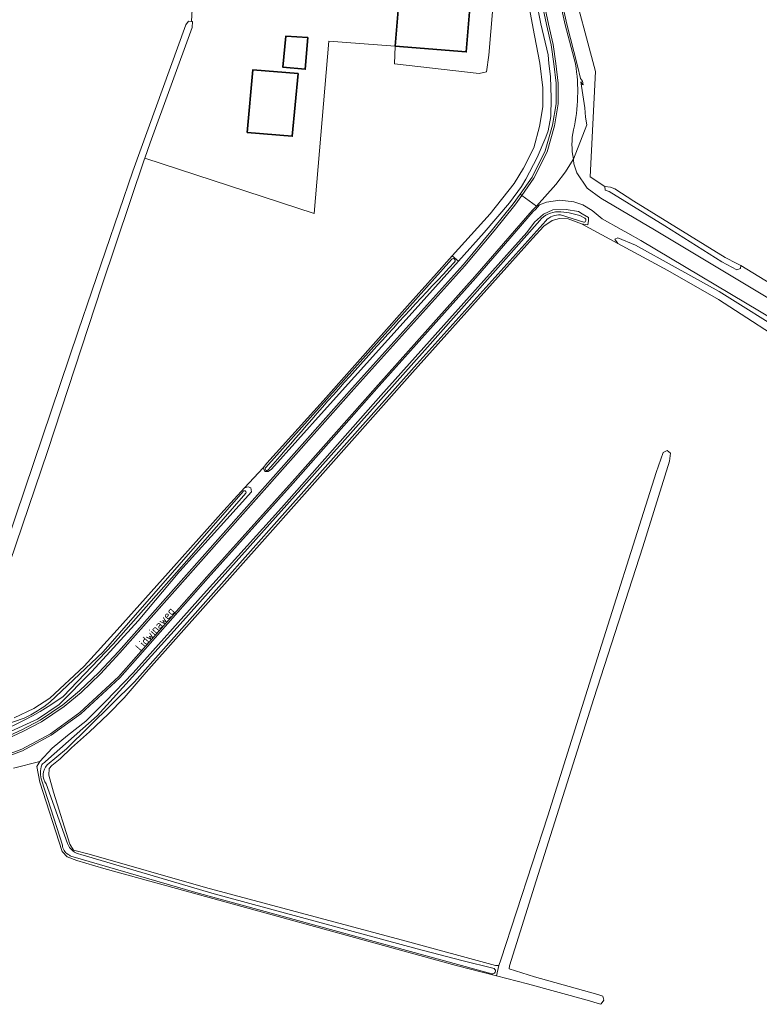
# Model space of a CAD drawing. Header units: metres. Extents: x 243820 to 248629, y 478632 to 483190.
# Tile 20 of 38: x 245765 to 245927, y 481765 to 481981. Entities that reach past the tile are written whole.
import ezdxf
from ezdxf.enums import TextEntityAlignment as Align

# ---------------------------------------------------------------- set-up
doc = ezdxf.new("R2010")
doc.units = ezdxf.units.M
for name, color, linetype, lineweight in [('B-XX-GR-BOUWLAND-GV', 80, 'Continuous', 13), ('B-XX-GR-GRAS-GV', 60, 'Continuous', 13), ('B-XX-GR-GROENVOORZIENING-GV', 80, 'Continuous', 18), ('B-XX-OG-BEBOUWING-GV', 7, 'Continuous', 35), ('B-XX-OG-TERREIN_ERF-GV', 7, 'Continuous', 18), ('B-XX-OG-TOPOGRAFIE-T18', 10, 'Continuous', 18), ('B-XX-OG-WATER-GV', 130, 'Continuous', 18), ('B-XX-OG-WATER_GREPPEL-GV', 160, 'Continuous', 18), ('B-XX-OG-WATER_SLOOT-GV', 120, 'Continuous', 18), ('B-XX-VH-VERHARDING_GESLOTEN-GV', 252, 'Continuous', 18), ('B-XX-VH-VERHARDING_OPEN-GV', 252, 'Continuous', 18)]:
    doc.layers.add(name, color=color, linetype=linetype, lineweight=lineweight)
doc.styles.add('NLCS-ISO-M-T18', font='NLCS-ISO.ttf', dxfattribs={"height": 1.8})

msp = doc.modelspace()

# ---------------------------------------------------------------- linework, layer by layer
at = {"layer": 'B-XX-GR-BOUWLAND-GV'}
for points in [[(245885.46, 481991.02), (245891.1, 481969.82), (245889.91, 481946.7), (245893.16, 481944.6), (245894.4, 481944.48), (245895.36, 481944.08), (245899.48, 481941.42), (245919.52, 481929), (245922.12, 481927.74), (245922.98, 481927.28), (245929.52, 481923.28)], [(245935.7, 481908.38), (245918.06, 481919.78), (245906.92, 481926.18), (245896, 481932.1), (245888.02, 481936.4), (245885.12, 481937.5), (245883.2, 481937.62), (245881.58, 481937.14), (245879.76, 481935.9), (245877.3, 481933.18), (245850.96, 481903.82), (245819.12, 481867.98), (245792.5, 481838), (245787.7, 481832.42), (245784.22, 481828.84), (245780.1, 481824.92), (245776.16, 481821.42), (245773.7, 481819.02), (245771.86, 481817.52), (245771.26, 481816.88), (245771.22, 481815.44), (245772.22, 481811.72), (245775.82, 481800.3), (245776.58, 481799), (245780, 481798.1), (245805.56, 481790.8), (245849.58, 481779.02), (245869.16, 481773.64), (245869.88, 481773.62), (245870.3, 481774.88), (245880.62, 481806.5), (245890.16, 481836.82), (245904.4, 481881.88), (245905.9, 481886.2), (245906.82, 481886.68), (245907.56, 481886.12), (245907.3, 481884.32), (245901.48, 481865.52), (245890.7, 481832.28), (245878.1, 481792.22), (245872.22, 481773.58), (245872.18, 481772.94), (245877.68, 481771.14), (245891.6, 481767.3), (245892.68, 481766.94), (245892.88, 481766.02), (245892.3, 481765.28), (245892.2, 481765.14), (245889.26, 481766.04), (245876.18, 481769.6), (245869.35, 481771.36), (245860.56, 481773.62), (245783.22, 481794.94), (245777.3, 481796.68), (245775.2, 481797.48), (245774.08, 481798.68), (245769.18, 481813.88), (245768.56, 481817.3), (245769.18, 481818.4), (245763.42, 481816.98)]]:
    msp.add_lwpolyline(points, dxfattribs=at)
at = {"layer": 'B-XX-GR-GRAS-GV'}
for points in [[(245761.96, 481866.5), (245777.6, 481912.88), (245789.6, 481947.98), (245801.22, 481980.08), (245801.82, 481980.92), (245802.46, 481980.85), (245804.2, 482012.89)], [(245868.92, 481988.22), (245867.68, 481973.42), (245867.18, 481969.8), (245865.58, 481969.44), (245847, 481971.5), (245847.15, 481975.39), (245832.6, 481976.51), (245829.4, 481938.68), (245792.25, 481950.85), (245792.2, 481950.7), (245782.8, 481922.78), (245771, 481886.68), (245758.32, 481849.6)], [(245763.58, 481828.04), (245767.92, 481830.02), (245771.38, 481832.34), (245778.92, 481839.38), (245786.2, 481847.32), (245798.58, 481861.2), (245809.56, 481873.5), (245814.1, 481878.5), (245818.2, 481882.84), (245819, 481883.92), (245831.38, 481897.58), (245849.88, 481918.44), (245856.2, 481925.5), (245859.67, 481929.36), (245867.98, 481938.6), (245873.28, 481945.28), (245875.32, 481948.62), (245877.56, 481953.12), (245878.8, 481957.78), (245879.56, 481962.12), (245879.56, 481966.28), (245878.86, 481971.7), (245877.68, 481977.74), (245876.56, 481983.94)]]:
    msp.add_lwpolyline(points, dxfattribs=at)
at = {"layer": 'B-XX-GR-GROENVOORZIENING-GV'}
for points in [[(245880.38, 482000.11), (245884.8, 481980.24), (245887.16, 481971.12), (245887.82, 481968.33), (245888.24, 481967.72), (245888.36, 481966.95), (245888.27, 481966.97), (245887.86, 481967.57), (245888.75, 481961.86), (245888.88, 481959.82), (245889.17, 481958.11), (245886.24, 481950.58), (245886.26, 481950.48), (245886.36, 481949.6), (245887, 481947.64), (245889.28, 481944.28), (245892.28, 481942.08), (245904.02, 481935.08), (245930.32, 481919.3)], [(245929.52, 481923.28), (245922.98, 481927.28), (245922.88, 481926.64), (245922.86, 481926.58), (245922.06, 481926.34), (245918.8, 481928.1), (245906.32, 481936), (245894.06, 481943.54), (245893.2, 481943.8), (245893.16, 481944.6), (245889.91, 481946.7), (245891.1, 481969.82), (245885.46, 481991.02)], [(245759.9, 481822.93), (245765.27, 481825.39), (245769.3, 481827.49), (245774.23, 481830.83), (245777.94, 481833.93), (245782.18, 481837.95), (245786.43, 481842.53), (245808.81, 481867.83), (245837.71, 481900.39), (245862.11, 481927.47), (245868.5, 481935.18), (245873.03, 481940.77), (245874.54, 481942.92), (245877.19, 481946.67), (245880.05, 481952.41), (245881.66, 481958.05), (245882.43, 481962.78), (245882.47, 481967.28), (245881.95, 481971.55), (245881.34, 481975.73), (245880.36, 481980.18), (245879.18, 481985.74)], [(245878.18, 481985.1), (245879.08, 481980.34), (245880.68, 481973.5), (245880.82, 481971.62), (245881.22, 481968.78), (245881.38, 481964), (245881.26, 481959.98), (245880.7, 481956.82), (245880.16, 481955.42), (245878.26, 481950.98), (245875.78, 481946.22), (245874.88, 481944.58), (245872.22, 481941), (245866.7, 481934.52), (245861.02, 481928.19), (245852.2, 481918.38), (245831.6, 481895.48), (245820, 481882.58), (245819.28, 481882.04), (245818.58, 481882.08), (245818.2, 481882.84), (245814.1, 481878.5), (245814.9, 481878.72), (245815.48, 481878.5), (245815.6, 481877.62), (245810.2, 481871.62), (245799.9, 481860.18), (245790.78, 481849.32), (245785.38, 481843.38), (245780.62, 481838.14), (245773.48, 481830.92), (245768.7, 481827.68), (245762.12, 481824.72)], [(245892.52, 481937.54), (245890.32, 481939.32), (245888.3, 481940.6), (245886.36, 481941.28), (245883.28, 481941.64), (245880.32, 481941.18), (245878.83, 481940.57), (245877.91, 481939.57), (245877.42, 481939.09), (245864.87, 481924.6), (245843.67, 481900.86), (245824.77, 481879.54), (245806.11, 481858.7), (245786.72, 481836.79), (245778.18, 481828.9), (245771.72, 481824.17), (245765.39, 481820.78), (245758.39, 481818.18)], [(245763.42, 481816.98), (245769.18, 481818.4), (245771.9, 481821.34), (245775.3, 481824.1), (245779.32, 481827.28), (245783.6, 481831.62), (245789.7, 481837.88), (245805.1, 481855.12), (245822.22, 481874.12), (245844.02, 481898.74), (245876.02, 481934.54), (245877.72, 481936.78), (245879.66, 481938.54), (245881.76, 481939.48), (245884.62, 481939.58), (245887.32, 481939.1), (245888.16, 481938.6), (245889.52, 481937.82), (245889.58, 481937.18), (245889.38, 481936.22), (245888.02, 481936.4), (245896, 481932.1), (245895.3, 481933.04), (245895.96, 481933.34), (245899.86, 481931.74), (245908.56, 481926.88), (245918.2, 481921.58), (245933.66, 481911.92)], [(245930.46, 481915.24), (245901.06, 481932.74), (245898.18, 481934.4), (245896.68, 481935.2), (245892.52, 481937.54)]]:
    msp.add_lwpolyline(points, dxfattribs=at)
at = {"layer": 'B-XX-OG-BEBOUWING-GV'}
for points in [[(245847.15, 481975.39), (245862.72, 481974.13), (245863.86, 481988.25), (245854.72, 481988.99), (245854.51, 481986.4), (245848.08, 481986.92)], [(245828, 481977.32), (245823.2, 481977.62), (245822.48, 481970.8), (245827.42, 481970.34)], [(245825.88, 481969.4), (245815.92, 481970.18), (245814.7, 481956.48), (245824.56, 481955.62)]]:
    msp.add_lwpolyline(points, close=True, dxfattribs=at)
at = {"layer": 'B-XX-OG-TERREIN_ERF-GV'}
msp.add_lwpolyline([(245804.2, 482012.89), (245802.46, 481980.85), (245802.72, 481980.82), (245802.6, 481979.5), (245793.4, 481954.22), (245792.25, 481950.85), (245829.4, 481938.68), (245832.6, 481976.51), (245847.15, 481975.39), (245847, 481971.5), (245865.58, 481969.44), (245867.18, 481969.8), (245867.68, 481973.42), (245868.92, 481988.22)], dxfattribs=at)
for points in [[(245847.15, 481975.39), (245848.08, 481986.92), (245854.51, 481986.4), (245854.72, 481988.99), (245863.86, 481988.25), (245862.72, 481974.13)], [(245828, 481977.32), (245827.42, 481970.34), (245822.48, 481970.8), (245823.2, 481977.62)], [(245825.88, 481969.4), (245824.56, 481955.62), (245814.7, 481956.48), (245815.92, 481970.18)]]:
    msp.add_lwpolyline(points, close=True, dxfattribs=at)
at = {"layer": 'B-XX-OG-WATER-GV'}
for points in [[(245878.85, 481937.17), (245853.62, 481908.67), (245826.46, 481878.17), (245799.34, 481847.85), (245781.78, 481828.42), (245770.42, 481818.39)], [(245883.43, 481938.38), (245888.51, 481936.75)], [(245888.74, 481937.65), (245887.68, 481938.26)], [(245770.83, 481817.67), (245775.09, 481821.23), (245789.95, 481835.94), (245821.76, 481871.76), (245851.9, 481905.6), (245880.19, 481937.09)], [(245859.49, 481928.58), (245818.76, 481882.96)], [(245819.27, 481882.42), (245821.82, 481885.37)], [(245813.78, 481877.65), (245799.78, 481861.58), (245783.11, 481842.5), (245771.4, 481831.41)], [(245774.35, 481832.72), (245785.26, 481844.18), (245801.96, 481863.08), (245814.39, 481877.32)], [(245765.81, 481827.9), (245753.59, 481823.77), (245738.55, 481820.36), (245730.38, 481819.34)], [(245769.64, 481814.18), (245774.2, 481800.08)], [(245775.26, 481800.45), (245770.61, 481813.5)], [(245776.01, 481797.66), (245803.44, 481789.64), (245817.82, 481785.76), (245846.75, 481777.74), (245868.32, 481771.85)], [(245868.87, 481772.97), (245861.76, 481774.75), (245852, 481777.35), (245807.46, 481789.4), (245778.2, 481798.02)]]:
    msp.add_lwpolyline(points, dxfattribs=at)
for points in [[(245882.89, 481939.07, 0.219177), (245878.85, 481937.17)], [(245880.19, 481937.09, -0.234791), (245883.43, 481938.38)], [(245887.68, 481938.26, 0.057578), (245882.89, 481939.07)], [(245888.51, 481936.75, 0.746812), (245888.74, 481937.65)], [(245860.18, 481928.01, 1.09905), (245859.49, 481928.58)], [(245821.82, 481885.37, -0.011507), (245860.18, 481928.01)], [(245818.76, 481882.96, 1.174588), (245819.27, 481882.42)], [(245814.39, 481877.32, 1.07033), (245813.78, 481877.65)], [(245744.95, 481820.68, 0.117191), (245774.35, 481832.72)], [(245771.4, 481831.41, -0.038832), (245765.81, 481827.9)], [(245770.42, 481818.39, 0.027751), (245769.63, 481817.71)], [(245769.63, 481817.71, 0.177568), (245769.64, 481814.18)], [(245770.61, 481813.5, -0.370512), (245770.83, 481817.67)], [(245774.2, 481800.08, 0.283), (245775.4, 481798.05)], [(245778.2, 481798.02, -0.261569), (245775.26, 481800.45)], [(245775.4, 481798.05, 0.036755), (245776.01, 481797.66)], [(245868.32, 481771.85, 0.875783), (245868.87, 481772.97)]]:
    msp.add_lwpolyline(points, format="xyb", dxfattribs=at)
at = {"layer": 'B-XX-OG-WATER_GREPPEL-GV'}
msp.add_lwpolyline([(245876.56, 481983.94), (245877.68, 481977.74), (245878.86, 481971.7), (245879.56, 481966.28), (245879.56, 481962.12), (245878.8, 481957.78), (245877.56, 481953.12), (245875.32, 481948.62), (245873.28, 481945.28), (245867.98, 481938.6), (245859.67, 481929.36), (245861.02, 481928.19), (245866.7, 481934.52), (245872.22, 481941), (245874.88, 481944.58), (245875.78, 481946.22), (245878.26, 481950.98), (245880.16, 481955.42), (245880.7, 481956.82), (245881.26, 481959.98), (245881.38, 481964), (245881.22, 481968.78), (245880.82, 481971.62), (245880.68, 481973.5), (245879.08, 481980.34), (245878.18, 481985.1)], dxfattribs=at)
for points in [[(245792.2, 481950.7), (245792.25, 481950.85), (245793.4, 481954.22), (245802.6, 481979.5), (245802.72, 481980.82), (245802.46, 481980.85), (245801.82, 481980.92), (245801.22, 481980.08), (245789.6, 481947.98), (245777.6, 481912.88), (245761.96, 481866.5), (245750.46, 481832.52), (245750.2, 481830.58), (245750.28, 481829.22), (245751.2, 481829.1), (245751.7, 481830.08), (245752.21, 481831.83), (245758.32, 481849.6), (245771, 481886.68), (245782.8, 481922.78)], [(245922.88, 481926.64), (245922.98, 481927.28), (245922.12, 481927.74), (245919.52, 481929), (245899.48, 481941.42), (245895.36, 481944.08), (245894.4, 481944.48), (245893.16, 481944.6), (245893.2, 481943.8), (245894.06, 481943.54), (245906.32, 481936), (245918.8, 481928.1), (245922.06, 481926.34), (245922.86, 481926.58)], [(245938.5, 481908.58), (245933.66, 481911.92), (245918.2, 481921.58), (245908.56, 481926.88), (245899.86, 481931.74), (245895.96, 481933.34), (245895.3, 481933.04), (245896, 481932.1), (245906.92, 481926.18), (245918.06, 481919.78), (245935.7, 481908.38), (245939.02, 481906.52), (245940.1, 481906.88), (245939.86, 481907.74)], [(245869.35, 481771.36), (245876.18, 481769.6), (245889.26, 481766.04), (245892.2, 481765.14), (245892.3, 481765.28), (245892.88, 481766.02), (245892.68, 481766.94), (245891.6, 481767.3), (245877.68, 481771.14), (245872.18, 481772.94), (245872.22, 481773.58), (245878.1, 481792.22), (245890.7, 481832.28), (245901.48, 481865.52), (245907.3, 481884.32), (245907.56, 481886.12), (245906.82, 481886.68), (245905.9, 481886.2), (245904.4, 481881.88), (245890.16, 481836.82), (245880.62, 481806.5), (245870.3, 481774.88), (245869.88, 481773.62)]]:
    msp.add_lwpolyline(points, close=True, dxfattribs=at)
at = {"layer": 'B-XX-OG-WATER_SLOOT-GV'}
for points in [[(245876.02, 481934.54), (245844.02, 481898.74), (245822.22, 481874.12), (245805.1, 481855.12), (245789.7, 481837.88), (245783.6, 481831.62), (245779.32, 481827.28), (245775.3, 481824.1), (245771.9, 481821.34), (245769.18, 481818.4), (245768.56, 481817.3), (245769.18, 481813.88), (245774.08, 481798.68), (245775.2, 481797.48), (245777.3, 481796.68), (245783.22, 481794.94), (245860.56, 481773.62), (245869.35, 481771.36), (245869.88, 481773.62), (245869.16, 481773.64), (245849.58, 481779.02), (245805.56, 481790.8), (245780, 481798.1), (245776.58, 481799), (245775.82, 481800.3), (245772.22, 481811.72), (245771.22, 481815.44), (245771.26, 481816.88), (245771.86, 481817.52), (245773.7, 481819.02), (245776.16, 481821.42), (245780.1, 481824.92), (245784.22, 481828.84), (245787.7, 481832.42), (245792.5, 481838), (245819.12, 481867.98), (245850.96, 481903.82), (245877.3, 481933.18), (245879.76, 481935.9), (245881.58, 481937.14), (245883.2, 481937.62), (245885.12, 481937.5), (245888.02, 481936.4), (245889.38, 481936.22), (245889.58, 481937.18), (245889.52, 481937.82), (245888.16, 481938.6), (245887.32, 481939.1), (245884.62, 481939.58), (245881.76, 481939.48), (245879.66, 481938.54), (245877.72, 481936.78)], [(245861.02, 481928.19), (245859.67, 481929.36), (245856.2, 481925.5), (245849.88, 481918.44), (245831.38, 481897.58), (245819, 481883.92), (245818.2, 481882.84), (245818.58, 481882.08), (245819.28, 481882.04), (245820, 481882.58), (245831.6, 481895.48), (245852.2, 481918.38)]]:
    msp.add_lwpolyline(points, close=True, dxfattribs=at)
for points in [[(245770.42, 481818.39), (245781.78, 481828.42), (245799.34, 481847.85), (245826.46, 481878.17), (245853.62, 481908.67), (245878.85, 481937.17)], [(245888.51, 481936.75), (245883.43, 481938.38)], [(245887.68, 481938.26), (245888.74, 481937.65)], [(245880.19, 481937.09), (245851.9, 481905.6), (245821.76, 481871.76), (245789.95, 481835.94), (245775.09, 481821.23), (245770.83, 481817.67)], [(245818.76, 481882.96), (245859.49, 481928.58)], [(245821.82, 481885.37), (245819.27, 481882.42)], [(245762.12, 481824.72), (245768.7, 481827.68), (245773.48, 481830.92), (245780.62, 481838.14), (245785.38, 481843.38), (245790.78, 481849.32), (245799.9, 481860.18), (245810.2, 481871.62), (245815.6, 481877.62), (245815.48, 481878.5), (245814.9, 481878.72), (245814.1, 481878.5), (245809.56, 481873.5), (245798.58, 481861.2), (245786.2, 481847.32), (245778.92, 481839.38), (245771.38, 481832.34), (245767.92, 481830.02), (245763.58, 481828.04)], [(245771.4, 481831.41), (245783.11, 481842.5), (245799.78, 481861.58), (245813.78, 481877.65)], [(245814.39, 481877.32), (245801.96, 481863.08), (245785.26, 481844.18), (245774.35, 481832.72)], [(245730.38, 481819.34), (245738.55, 481820.36), (245753.59, 481823.77), (245765.81, 481827.9)], [(245774.2, 481800.08), (245769.64, 481814.18)], [(245770.61, 481813.5), (245775.26, 481800.45)], [(245868.32, 481771.85), (245846.75, 481777.74), (245817.82, 481785.76), (245803.44, 481789.64), (245776.01, 481797.66)], [(245778.2, 481798.02), (245807.46, 481789.4), (245852, 481777.35), (245861.76, 481774.75), (245868.87, 481772.97)]]:
    msp.add_lwpolyline(points, dxfattribs=at)
for points in [[(245878.85, 481937.17, -0.219177), (245882.89, 481939.07)], [(245883.43, 481938.38, 0.234791), (245880.19, 481937.09)], [(245882.89, 481939.07, -0.057578), (245887.68, 481938.26)], [(245888.74, 481937.65, -0.746812), (245888.51, 481936.75)], [(245859.49, 481928.58, -1.09905), (245860.18, 481928.01)], [(245860.18, 481928.01, 0.011507), (245821.82, 481885.37)], [(245819.27, 481882.42, -1.174588), (245818.76, 481882.96)], [(245813.78, 481877.65, -1.07033), (245814.39, 481877.32)], [(245774.35, 481832.72, -0.117191), (245744.95, 481820.68)], [(245765.81, 481827.9, 0.038832), (245771.4, 481831.41)], [(245769.63, 481817.71, -0.027751), (245770.42, 481818.39)], [(245769.64, 481814.18, -0.177568), (245769.63, 481817.71)], [(245770.83, 481817.67, 0.370512), (245770.61, 481813.5)], [(245775.4, 481798.05, -0.283), (245774.2, 481800.08)], [(245775.26, 481800.45, 0.261569), (245778.2, 481798.02)], [(245776.01, 481797.66, -0.036755), (245775.4, 481798.05)], [(245868.87, 481772.97, -0.875783), (245868.32, 481771.85)]]:
    msp.add_lwpolyline(points, format="xyb", dxfattribs=at)
at = {"layer": 'B-XX-VH-VERHARDING_GESLOTEN-GV'}
for points in [[(245886.69, 481971.51), (245884.46, 481980.12), (245880.04, 482000)], [(245879.62, 481985.8), (245880.8, 481980.24), (245881.78, 481975.78), (245882.4, 481971.58), (245882.92, 481967.28), (245882.88, 481962.72), (245882.1, 481957.94), (245880.48, 481952.24), (245877.58, 481946.44), (245874.91, 481942.65)], [(245874.91, 481942.65), (245878.16, 481940.3), (245882.38, 481945.03), (245884.54, 481947.83), (245886.21, 481950.51), (245886.24, 481950.58)], [(245930.32, 481919.3), (245904.02, 481935.08), (245892.28, 481942.08), (245889.28, 481944.28), (245887, 481947.64), (245886.36, 481949.6), (245886.26, 481950.48), (245886.24, 481950.58), (245886.21, 481950.51), (245884.54, 481947.83), (245882.38, 481945.03), (245878.16, 481940.3), (245878.83, 481940.57), (245880.32, 481941.18), (245883.28, 481941.64), (245886.36, 481941.28), (245888.3, 481940.6), (245890.32, 481939.32), (245892.52, 481937.54), (245896.68, 481935.2), (245898.18, 481934.4), (245901.06, 481932.74), (245930.46, 481915.24)], [(245758.32, 481818.54), (245765.28, 481821.12), (245771.56, 481824.48), (245777.98, 481829.18), (245786.48, 481837.04), (245805.86, 481858.94), (245824.52, 481879.78), (245843.42, 481901.1), (245864.62, 481924.84), (245877.18, 481939.34), (245878.16, 481940.3), (245874.91, 481942.65), (245873.4, 481940.5), (245868.86, 481934.9), (245862.46, 481927.18), (245838.06, 481900.1), (245809.16, 481867.54), (245786.78, 481842.24), (245782.52, 481837.64), (245778.26, 481833.6), (245774.52, 481830.48), (245769.56, 481827.12), (245765.5, 481825), (245760.08, 481822.52)]]:
    msp.add_lwpolyline(points, dxfattribs=at)
for points in [[(245886.26, 481957.04, 0.096149), (245886.69, 481971.51)], [(245886.24, 481950.58, -0.104552), (245886.26, 481957.04)]]:
    msp.add_lwpolyline(points, format="xyb", dxfattribs=at)
at = {"layer": 'B-XX-VH-VERHARDING_OPEN-GV'}
for points in [[(245886.24, 481950.58), (245889.17, 481958.11), (245888.88, 481959.82), (245888.75, 481961.86), (245887.86, 481967.57), (245888.27, 481966.97), (245888.36, 481966.95), (245888.24, 481967.72), (245887.82, 481968.33), (245887.16, 481971.12), (245884.8, 481980.24), (245880.38, 482000.11), (245877.82, 482011.62), (245877.4, 482013.4), (245877.1, 482014.73), (245877.05, 482014.97), (245876.76, 482014.62), (245877.06, 482013.28), (245877.48, 482011.5), (245880.04, 482000)], [(245880.04, 482000), (245884.46, 481980.12), (245886.69, 481971.51)], [(245760.08, 481822.52), (245765.5, 481825), (245769.56, 481827.12), (245774.52, 481830.48), (245778.26, 481833.6), (245782.52, 481837.64), (245786.78, 481842.24), (245809.16, 481867.54), (245838.06, 481900.1), (245862.46, 481927.18), (245868.86, 481934.9), (245873.4, 481940.5), (245874.91, 481942.65), (245874.87, 481942.68), (245874.54, 481942.92), (245873.03, 481940.77), (245868.5, 481935.18), (245862.11, 481927.47), (245837.71, 481900.39), (245808.81, 481867.83), (245786.43, 481842.53), (245782.18, 481837.95), (245777.94, 481833.93), (245774.23, 481830.83), (245769.3, 481827.49), (245765.27, 481825.39), (245759.9, 481822.93)], [(245758.39, 481818.18), (245765.39, 481820.78), (245771.72, 481824.17), (245778.18, 481828.9), (245786.72, 481836.79), (245806.11, 481858.7), (245824.77, 481879.54), (245843.67, 481900.86), (245864.87, 481924.6), (245877.42, 481939.09), (245877.91, 481939.57), (245878.83, 481940.57), (245878.16, 481940.3), (245877.18, 481939.34), (245864.62, 481924.84), (245843.42, 481901.1), (245824.52, 481879.78), (245805.86, 481858.94), (245786.48, 481837.04), (245777.98, 481829.18), (245771.56, 481824.48), (245765.28, 481821.12), (245758.32, 481818.54)]]:
    msp.add_lwpolyline(points, dxfattribs=at)
msp.add_lwpolyline([(245874.54, 481942.92), (245874.87, 481942.68), (245874.91, 481942.65), (245877.58, 481946.44), (245880.48, 481952.24), (245882.1, 481957.94), (245882.88, 481962.72), (245882.92, 481967.28), (245882.4, 481971.58), (245881.78, 481975.78), (245880.8, 481980.24), (245879.62, 481985.8), (245879.37, 481986.95), (245879.12, 481987.14), (245878.84, 481987.29), (245879.18, 481985.74), (245880.36, 481980.18), (245881.34, 481975.73), (245881.95, 481971.55), (245882.47, 481967.28), (245882.43, 481962.78), (245881.66, 481958.05), (245880.05, 481952.41), (245877.19, 481946.67)], close=True, dxfattribs=at)
for points in [[(245886.69, 481971.51, -0.096149), (245886.26, 481957.04)], [(245886.26, 481957.04, 0.104552), (245886.24, 481950.58)]]:
    msp.add_lwpolyline(points, format="xyb", dxfattribs=at)

# ---------------------------------------------------------------- texts
at = {"layer": 'B-XX-OG-TOPOGRAFIE-T18', "style": 'NLCS-ISO-M-T18'}
msp.add_text('Lidwinaweg', height=1.8, rotation=49.3, dxfattribs=at).set_placement((245794.47, 481847.49), align=Align.MIDDLE_CENTER)

doc.saveas('drawing.dxf')
